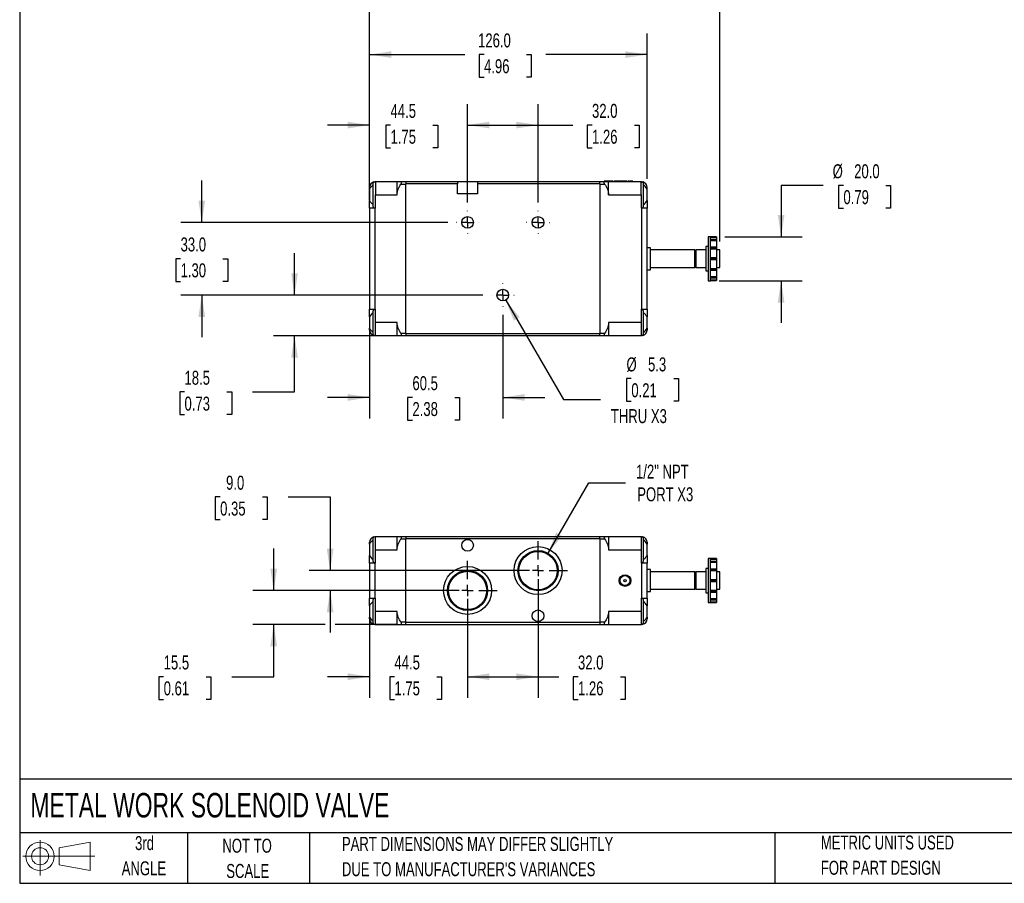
# Model space of a CAD drawing. Header units: millimetres. Extents: x 19 to 819, y 19 to 629.
# Tile 1 of 7: x 19 to 466, y 19 to 411. Entities that reach past the tile are written whole.
import ezdxf

# ---------------------------------------------------------------- set-up
doc = ezdxf.new("R2010")
doc.units = ezdxf.units.MM
doc.header["$LTSCALE"] = 3
doc.linetypes.add('CENTERX2', pattern=[20.32, 12.7, -2.54, 2.54, -2.54])
doc.layers.add('CENTER', color=40, linetype='CENTERX2')
doc.layers.add('SLD-DEFPOINTS', color=7, linetype='Continuous')
doc.layers.add('DIMENSIONS', color=140, linetype='Continuous', lineweight=25)
doc.layers.add('TEXT', color=140, linetype='Continuous', lineweight=25)
doc.styles.add('SLDTEXTSTYLE0', font='TXT', dxfattribs={"width": 0.7})
doc.dimstyles.new('SLDDIMSTYLE0', dxfattribs={"dimtxt": 6.474023, "dimasz": 9.906, "dimexe": 0, "dimexo": 0.0625, "dimgap": 1.618506, "dimtad": 0, "dimtih": 1, "dimtoh": 1, "dimrnd": 1e-09, "dimzin": 12, "dimdsep": 46, "dimtxsty": 'SLDTEXTSTYLE0', "dimsah": 1, "dimcen": 0.09, "dimadec": 0, "dimazin": 3, "dimtfac": 1, "dimtmove": 0, "dimatfit": 0, "dimfxl": 0, "dimfrac": 2, "dimtolj": 1, "dimtzin": 12, "dimarcsym": 0})
doc.dimstyles.new('SLDDIMSTYLE1', dxfattribs={"dimtxt": 6.474023, "dimasz": 9.906, "dimexe": 0, "dimexo": 0.0625, "dimgap": 1.618506, "dimtad": 0, "dimtih": 1, "dimtoh": 1, "dimrnd": 1e-09, "dimzin": 12, "dimdsep": 46, "dimtxsty": 'SLDTEXTSTYLE0', "dimsah": 1, "dimcen": 0, "dimadec": 0, "dimazin": 3, "dimtfac": 1, "dimtofl": 0, "dimtmove": 0, "dimatfit": 3, "dimfxl": 0, "dimfrac": 2, "dimtolj": 1, "dimtzin": 12, "dimarcsym": 0})
doc.dimstyles.new('SLDDIMSTYLE2', dxfattribs={"dimtxt": 6.474023, "dimasz": 9.906, "dimexe": 0, "dimexo": 0.0625, "dimgap": 1.618506, "dimtad": 0, "dimtih": 1, "dimtoh": 1, "dimrnd": 1e-09, "dimzin": 4, "dimdsep": 46, "dimtxsty": 'SLDTEXTSTYLE0', "dimsah": 1, "dimcen": 0.09, "dimadec": 0, "dimazin": 1, "dimtfac": 1, "dimtmove": 0, "dimatfit": 0, "dimfxl": 0, "dimfrac": 2, "dimtolj": 1, "dimtzin": 12, "dimarcsym": 0})
doc.dimstyles.new('SLDDIMSTYLE3', dxfattribs={"dimtxt": 6.474023, "dimasz": 9.906, "dimexe": 0, "dimexo": 0.0625, "dimgap": 1.618506, "dimtad": 0, "dimtih": 1, "dimtoh": 1, "dimrnd": 1e-09, "dimzin": 4, "dimdsep": 46, "dimtxsty": 'SLDTEXTSTYLE0', "dimsah": 1, "dimcen": 0.09, "dimadec": 0, "dimazin": 1, "dimtfac": 1, "dimtofl": 0, "dimtmove": 0, "dimatfit": 3, "dimfxl": 0, "dimfrac": 2, "dimtolj": 1, "dimtzin": 12, "dimarcsym": 0})
doc.dimstyles.new('SLDDIMSTYLE4', dxfattribs={"dimtxt": 6.474023, "dimasz": 9.906, "dimexe": 0, "dimexo": 0.0625, "dimgap": 1.618506, "dimtad": 0, "dimtih": 1, "dimtoh": 1, "dimrnd": 1e-09, "dimzin": 12, "dimdsep": 46, "dimtxsty": 'SLDTEXTSTYLE0', "dimsah": 1, "dimcen": 0, "dimadec": 0, "dimazin": 3, "dimtfac": 1, "dimtofl": 0, "dimtmove": 0, "dimatfit": 3, "dimfxl": 0, "dimfrac": 2, "dimtolj": 1, "dimtzin": 12, "dimarcsym": 0})

# ---------------------------------------------------------------- blocks, each defined once
blk = doc.blocks.new('Block11')
at = {"color": 7, "linetype": 'Continuous', "lineweight": 18}
for p, q in [((7.77, 15.93), (7.77, 0)), ((16.44, 12.5), (30.53, 15.1)), ((30.53, 15.1), (30.53, 2.19)), ((16.44, 4.79), (16.44, 12.5)), ((0, 8.65), (32.62, 8.65)), ((16.44, 4.79), (30.53, 2.19))]:
    blk.add_line(p, q, dxfattribs=at)
for radius in [6.45, 3.86]:
    blk.add_circle((7.77, 8.65), radius, dxfattribs=at)
blk = doc.blocks.new('Block12')
at = {"layer": 'SLD-DEFPOINTS'}
blk.add_blockref('Block11', (0, 0), dxfattribs=at)
blk = doc.blocks.new('_D')
at = {"layer": 'DIMENSIONS'}
for p, q in [((177.91, 275.8), (177.91, 230.08)), ((238.41, 277.06), (238.41, 230.08)), ((177.91, 239.6), (158.86, 239.6)), ((197.37, 239.6), (195.19, 239.6)), ((195.19, 239.6), (195.19, 229.31)), ((216.6, 239.6), (218.78, 239.6)), ((218.78, 239.6), (218.78, 229.31)), ((238.41, 239.6), (257.46, 239.6)), ((195.19, 229.31), (197.37, 229.31)), ((218.78, 229.31), (216.6, 229.31))]:
    blk.add_line(p, q, dxfattribs=at)
for points in [[(177.91, 239.6), (168, 241.13), (168, 238.08)], [(238.41, 239.6), (248.31, 238.08), (248.31, 241.13)]]:
    blk.add_solid(points, dxfattribs=at)
at = {"layer": 'DIMENSIONS', "char_height": 6.35, "attachment_point": 1, "style": 'SLDTEXTSTYLE0'}
for s, insert in [('60.5', (197.37, 249.24)), ('2.38', (197.37, 237.5))]:
    blk.add_mtext(s, dxfattribs=dict(at, insert=insert))
blk = doc.blocks.new('_D_1')
at = {"layer": 'DIMENSIONS'}
for p, q in [((239.74, 283.77), (266.04, 238.73)), ((296.76, 248.13), (294.59, 248.13)), ((294.59, 248.13), (294.59, 237.84)), ((316, 248.13), (318.18, 248.13)), ((318.18, 248.13), (318.18, 237.84)), ((266.04, 238.73), (282.71, 238.73)), ((294.59, 237.84), (296.76, 237.84)), ((318.18, 237.84), (316, 237.84))]:
    blk.add_line(p, q, dxfattribs=at)
blk.add_solid([(239.74, 283.77), (243.42, 274.44), (246.05, 275.98)], dxfattribs=at)
at = {"layer": 'DIMENSIONS', "char_height": 6.35, "attachment_point": 1, "style": 'SLDTEXTSTYLE0'}
for s, insert in [('%%c', (294.57, 257.77)), ('5.3', (304.34, 257.77)), ('0.21', (296.76, 246.03)), ('THRU X3', (287.47, 234.29))]:
    blk.add_mtext(s, dxfattribs=dict(at, insert=insert))
blk = doc.blocks.new('_D_2')
at = {"layer": 'DIMENSIONS'}
for p, q in [((143.84, 286.06), (143.84, 305.11)), ((229.41, 286.06), (134.32, 286.06)), ((190.6, 267.56), (134.32, 267.56)), ((143.84, 242.07), (143.84, 267.56)), ((93.88, 242.07), (91.71, 242.07)), ((91.71, 242.07), (91.71, 231.79)), ((113.12, 242.07), (115.3, 242.07)), ((115.3, 242.07), (115.3, 231.79)), ((124.79, 242.07), (143.84, 242.07)), ((91.71, 231.79), (93.88, 231.79)), ((115.3, 231.79), (113.12, 231.79))]:
    blk.add_line(p, q, dxfattribs=at)
for points in [[(143.84, 286.06), (145.37, 295.96), (142.32, 295.96)], [(143.84, 267.56), (142.32, 257.65), (145.37, 257.65)]]:
    blk.add_solid(points, dxfattribs=at)
at = {"layer": 'DIMENSIONS', "char_height": 6.35, "attachment_point": 1, "style": 'SLDTEXTSTYLE0'}
for s, insert in [('18.5', (93.88, 251.71)), ('0.73', (93.88, 239.97))]:
    blk.add_mtext(s, dxfattribs=dict(at, insert=insert))
blk = doc.blocks.new('_D_3')
at = {"layer": 'DIMENSIONS'}
for p, q in [((101.72, 319.06), (101.72, 338.11)), ((213.41, 319.06), (92.2, 319.06)), ((92.1, 302.57), (89.93, 302.57)), ((89.93, 302.57), (89.93, 292.29)), ((111.34, 302.57), (113.52, 302.57)), ((113.52, 302.57), (113.52, 292.29)), ((89.93, 292.29), (92.1, 292.29)), ((113.52, 292.29), (111.34, 292.29)), ((229.41, 286.06), (92.2, 286.06)), ((101.72, 286.06), (101.72, 267.01))]:
    blk.add_line(p, q, dxfattribs=at)
for points in [[(101.72, 319.06), (103.25, 328.96), (100.2, 328.96)], [(101.72, 286.06), (100.2, 276.15), (103.25, 276.15)]]:
    blk.add_solid(points, dxfattribs=at)
at = {"layer": 'DIMENSIONS', "char_height": 6.35, "attachment_point": 1, "style": 'SLDTEXTSTYLE0'}
for s, insert in [('33.0', (92.1, 312.21)), ('1.30', (92.1, 300.47))]:
    blk.add_mtext(s, dxfattribs=dict(at, insert=insert))
blk = doc.blocks.new('_D_4')
at = {"layer": 'DIMENSIONS'}
for p, q in [((177.91, 329.32), (177.91, 372.75)), ((222.41, 328.06), (222.41, 372.75)), ((177.91, 363.22), (158.86, 363.22)), ((187.43, 363.22), (185.25, 363.22)), ((185.25, 363.22), (185.25, 352.93)), ((206.66, 363.22), (208.84, 363.22)), ((208.84, 363.22), (208.84, 352.93)), ((222.41, 363.22), (241.46, 363.22)), ((185.25, 352.93), (187.43, 352.93)), ((208.84, 352.93), (206.66, 352.93))]:
    blk.add_line(p, q, dxfattribs=at)
for points in [[(177.91, 363.22), (168, 364.75), (168, 361.7)], [(222.41, 363.22), (232.31, 361.7), (232.31, 364.75)]]:
    blk.add_solid(points, dxfattribs=at)
at = {"layer": 'DIMENSIONS', "char_height": 6.35, "attachment_point": 1, "style": 'SLDTEXTSTYLE0'}
for s, insert in [('44.5', (187.43, 372.86)), ('1.75', (187.43, 361.12))]:
    blk.add_mtext(s, dxfattribs=dict(at, insert=insert))
blk = doc.blocks.new('_D_5')
at = {"layer": 'DIMENSIONS'}
for p, q in [((222.41, 328.06), (222.41, 372.75)), ((254.41, 328.06), (254.41, 372.75)), ((222.41, 363.22), (254.41, 363.22)), ((254.41, 363.22), (270.14, 363.22)), ((278.91, 363.22), (276.74, 363.22)), ((276.74, 363.22), (276.74, 352.93)), ((298.15, 363.22), (300.33, 363.22)), ((300.33, 363.22), (300.33, 352.93)), ((276.74, 352.93), (278.91, 352.93)), ((300.33, 352.93), (298.15, 352.93))]:
    blk.add_line(p, q, dxfattribs=at)
for points in [[(222.41, 363.22), (232.31, 361.7), (232.31, 364.75)], [(254.41, 363.22), (244.5, 364.75), (244.5, 361.7)]]:
    blk.add_solid(points, dxfattribs=at)
at = {"layer": 'DIMENSIONS', "char_height": 6.35, "attachment_point": 1, "style": 'SLDTEXTSTYLE0'}
for s, insert in [('32.0', (278.91, 372.86)), ('1.26', (278.91, 361.12))]:
    blk.add_mtext(s, dxfattribs=dict(at, insert=insert))
blk = doc.blocks.new('_D_6')
at = {"layer": 'DIMENSIONS'}
for p, q in [((177.91, 329.32), (177.91, 441.21)), ((336.91, 310.34), (336.91, 441.21)), ((177.91, 431.68), (230.95, 431.68)), ((239.73, 431.68), (237.55, 431.68)), ((237.55, 431.68), (237.55, 421.39)), ((258.96, 431.68), (261.14, 431.68)), ((261.14, 431.68), (261.14, 421.39)), ((336.91, 431.68), (267.74, 431.68)), ((237.55, 421.39), (239.73, 421.39)), ((261.14, 421.39), (258.96, 421.39))]:
    blk.add_line(p, q, dxfattribs=at)
for points in [[(177.91, 431.68), (187.81, 430.16), (187.81, 433.21)], [(336.91, 431.68), (327, 433.21), (327, 430.16)]]:
    blk.add_solid(points, dxfattribs=at)
at = {"layer": 'DIMENSIONS', "char_height": 6.35, "attachment_point": 1, "style": 'SLDTEXTSTYLE0'}
for s, insert in [('159.0', (237.03, 441.32)), ('6.26', (239.73, 429.58))]:
    blk.add_mtext(s, dxfattribs=dict(at, insert=insert))
blk = doc.blocks.new('_D_7')
at = {"layer": 'DIMENSIONS'}
for p, q in [((383.83, 335.8), (364.78, 335.8)), ((364.78, 335.8), (364.78, 312.56)), ((393.06, 335.8), (390.89, 335.8)), ((390.89, 335.8), (390.89, 325.51)), ((412.3, 335.8), (414.47, 335.8)), ((414.47, 335.8), (414.47, 325.51)), ((390.89, 325.51), (393.06, 325.51)), ((414.47, 325.51), (412.3, 325.51)), ((339.19, 312.56), (374.3, 312.56)), ((336.58, 292.56), (374.3, 292.56)), ((364.78, 292.56), (364.78, 273.51))]:
    blk.add_line(p, q, dxfattribs=at)
for points in [[(364.78, 312.56), (366.3, 322.46), (363.25, 322.46)], [(364.78, 292.56), (363.25, 282.65), (366.3, 282.65)]]:
    blk.add_solid(points, dxfattribs=at)
at = {"layer": 'DIMENSIONS', "char_height": 6.35, "attachment_point": 1, "style": 'SLDTEXTSTYLE0'}
for s, insert in [('%%c', (388.17, 345.43)), ('20.0', (397.95, 345.43)), ('0.79', (393.06, 333.69))]:
    blk.add_mtext(s, dxfattribs=dict(at, insert=insert))
blk = doc.blocks.new('_D_8')
at = {"layer": 'DIMENSIONS'}
for p, q in [((177.91, 329.32), (177.91, 404.75)), ((303.91, 338.77), (303.91, 404.75)), ((177.91, 395.22), (221.1, 395.22)), ((229.88, 395.22), (227.7, 395.22)), ((227.7, 395.22), (227.7, 384.93)), ((249.11, 395.22), (251.29, 395.22)), ((251.29, 395.22), (251.29, 384.93)), ((303.91, 395.22), (257.89, 395.22)), ((227.7, 384.93), (229.88, 384.93)), ((251.29, 384.93), (249.11, 384.93))]:
    blk.add_line(p, q, dxfattribs=at)
for points in [[(177.91, 395.22), (187.81, 393.7), (187.81, 396.75)], [(303.91, 395.22), (294, 396.75), (294, 393.7)]]:
    blk.add_solid(points, dxfattribs=at)
at = {"layer": 'DIMENSIONS', "char_height": 6.35, "attachment_point": 1, "style": 'SLDTEXTSTYLE0'}
for s, insert in [('126.0', (227.18, 404.86)), ('4.96', (229.88, 393.12))]:
    blk.add_mtext(s, dxfattribs=dict(at, insert=insert))
blk = doc.blocks.new('SW_CENTERMARKSYMBOL_0')
at = {"layer": 'CENTER', "color": 0}
for p, q in [((0, 5.08), (0, 5.19)), ((-5.08, 0), (-5.19, 0)), ((0, 0), (-2.54, 0)), ((0, 0), (0, 2.54)), ((0, 0), (2.54, 0)), ((0, 0), (0, -2.54)), ((5.08, 0), (5.19, 0)), ((0, -5.08), (0, -5.19))]:
    blk.add_line(p, q, dxfattribs=at)
blk = doc.blocks.new('SW_CENTERMARKSYMBOL_1')
at = {"layer": 'CENTER', "color": 0}
for p, q in [((0, 5.08), (0, 5.19)), ((-5.08, 0), (-5.19, 0)), ((0, 0), (-2.54, 0)), ((0, 0), (0, 2.54)), ((0, 0), (2.54, 0)), ((0, 0), (0, -2.54)), ((5.08, 0), (5.19, 0)), ((0, -5.08), (0, -5.19))]:
    blk.add_line(p, q, dxfattribs=at)
blk = doc.blocks.new('SW_CENTERMARKSYMBOL_2')
at = {"layer": 'CENTER', "color": 0}
for p, q in [((0, 5.08), (0, 5.19)), ((-5.08, 0), (-5.19, 0)), ((0, 0), (-2.54, 0)), ((0, 0), (0, 2.54)), ((0, 0), (2.54, 0)), ((0, 0), (0, -2.54)), ((5.08, 0), (5.19, 0)), ((0, -5.08), (0, -5.19))]:
    blk.add_line(p, q, dxfattribs=at)
blk = doc.blocks.new('_D_12')
at = {"layer": 'DIMENSIONS'}
for p, q in [((254.41, 157.16), (254.41, 103.3)), ((222.41, 148.16), (222.41, 103.3)), ((222.41, 112.83), (254.41, 112.83)), ((254.41, 112.83), (263.78, 112.83)), ((272.55, 112.83), (270.37, 112.83)), ((270.37, 112.83), (270.37, 102.54)), ((291.79, 112.83), (293.96, 112.83)), ((293.96, 112.83), (293.96, 102.54)), ((270.37, 102.54), (272.55, 102.54)), ((293.96, 102.54), (291.79, 102.54))]:
    blk.add_line(p, q, dxfattribs=at)
for points in [[(222.41, 112.83), (232.31, 111.3), (232.31, 114.35)], [(254.41, 112.83), (244.5, 114.35), (244.5, 111.3)]]:
    blk.add_solid(points, dxfattribs=at)
at = {"layer": 'DIMENSIONS', "char_height": 6.35, "attachment_point": 1, "style": 'SLDTEXTSTYLE0'}
for s, insert in [('32.0', (272.55, 122.46)), ('1.26', (272.55, 110.72))]:
    blk.add_mtext(s, dxfattribs=dict(at, insert=insert))
blk = doc.blocks.new('_D_13')
at = {"layer": 'DIMENSIONS'}
for p, q in [((110.05, 194.43), (107.88, 194.43)), ((107.88, 194.43), (107.88, 184.14)), ((129.29, 194.43), (131.47, 194.43)), ((131.47, 194.43), (131.47, 184.14)), ((140.96, 194.43), (160.01, 194.43)), ((160.01, 194.43), (160.01, 160.97)), ((107.88, 184.14), (110.05, 184.14)), ((131.47, 184.14), (129.29, 184.14)), ((250.6, 160.97), (150.49, 160.97)), ((218.6, 151.97), (150.49, 151.97)), ((160.01, 151.97), (160.01, 132.92))]:
    blk.add_line(p, q, dxfattribs=at)
for points in [[(160.01, 160.97), (161.54, 170.88), (158.49, 170.88)], [(160.01, 151.97), (158.49, 142.07), (161.54, 142.07)]]:
    blk.add_solid(points, dxfattribs=at)
at = {"layer": 'DIMENSIONS', "char_height": 6.35, "attachment_point": 1, "style": 'SLDTEXTSTYLE0'}
for s, insert in [('9.0', (112.75, 204.06)), ('0.35', (110.05, 192.32))]:
    blk.add_mtext(s, dxfattribs=dict(at, insert=insert))
blk = doc.blocks.new('_D_14')
at = {"layer": 'DIMENSIONS'}
for p, q in [((134.38, 151.97), (134.38, 171.02)), ((218.6, 151.97), (124.86, 151.97)), ((157.73, 136.47), (124.86, 136.47)), ((134.38, 112.83), (134.38, 136.47)), ((190.6, 136.47), (162.3, 136.47)), ((84.42, 112.83), (82.25, 112.83)), ((82.25, 112.83), (82.25, 102.54)), ((103.66, 112.83), (105.84, 112.83)), ((105.84, 112.83), (105.84, 102.54)), ((115.33, 112.83), (134.38, 112.83)), ((82.25, 102.54), (84.42, 102.54)), ((105.84, 102.54), (103.66, 102.54))]:
    blk.add_line(p, q, dxfattribs=at)
for points in [[(134.38, 151.97), (135.91, 161.88), (132.86, 161.88)], [(134.38, 136.47), (132.86, 126.57), (135.91, 126.57)]]:
    blk.add_solid(points, dxfattribs=at)
at = {"layer": 'DIMENSIONS', "char_height": 6.35, "attachment_point": 1, "style": 'SLDTEXTSTYLE0'}
for s, insert in [('15.5', (84.42, 122.46)), ('0.61', (84.42, 110.72))]:
    blk.add_mtext(s, dxfattribs=dict(at, insert=insert))
blk = doc.blocks.new('_D_15')
at = {"layer": 'DIMENSIONS'}
for p, q in [((258.96, 168.86), (277.46, 200.91)), ((277.46, 200.91), (294.13, 200.91))]:
    blk.add_line(p, q, dxfattribs=at)
blk.add_solid([(258.96, 168.86), (265.23, 176.68), (262.59, 178.2)], dxfattribs=at)
at = {"layer": 'DIMENSIONS', "char_height": 6.35, "attachment_point": 1, "style": 'SLDTEXTSTYLE0'}
for s, insert in [('1/2" NPT', (298.89, 209.09)), ('PORT X3', (299.44, 198.8))]:
    blk.add_mtext(s, dxfattribs=dict(at, insert=insert))
blk = doc.blocks.new('_D_16')
at = {"layer": 'DIMENSIONS'}
for p, q in [((222.41, 148.16), (222.41, 103.3)), ((177.91, 144.71), (177.91, 103.3)), ((177.91, 112.83), (158.86, 112.83)), ((189.21, 112.83), (187.04, 112.83)), ((187.04, 112.83), (187.04, 102.54)), ((208.45, 112.83), (210.62, 112.83)), ((210.62, 112.83), (210.62, 102.54)), ((222.41, 112.83), (241.46, 112.83)), ((187.04, 102.54), (189.21, 102.54)), ((210.62, 102.54), (208.45, 102.54))]:
    blk.add_line(p, q, dxfattribs=at)
for points in [[(177.91, 112.83), (168, 114.35), (168, 111.3)], [(222.41, 112.83), (232.31, 111.3), (232.31, 114.35)]]:
    blk.add_solid(points, dxfattribs=at)
at = {"layer": 'DIMENSIONS', "char_height": 6.35, "attachment_point": 1, "style": 'SLDTEXTSTYLE0'}
for s, insert in [('44.5', (189.21, 122.46)), ('1.75', (189.21, 110.72))]:
    blk.add_mtext(s, dxfattribs=dict(at, insert=insert))
blk = doc.blocks.new('SW_CENTERMARKSYMBOL_6')
at = {"layer": 'CENTER', "color": 0}
for p, q in [((0, 5.08), (0, 13.44)), ((-5.08, 0), (-13.44, 0)), ((0, 0), (-2.54, 0)), ((0, 0), (0, 2.54)), ((0, 0), (0, -2.54)), ((0, 0), (2.54, 0)), ((5.08, 0), (13.44, 0)), ((0, -5.08), (0, -13.44))]:
    blk.add_line(p, q, dxfattribs=at)
blk = doc.blocks.new('SW_CENTERMARKSYMBOL_7')
at = {"layer": 'CENTER', "color": 0}
for p, q in [((0, 5.08), (0, 13.44)), ((-5.08, 0), (-13.44, 0)), ((0, 0), (-2.54, 0)), ((0, 0), (0, 2.54)), ((0, 0), (0, -2.54)), ((0, 0), (2.54, 0)), ((5.08, 0), (13.44, 0)), ((0, -5.08), (0, -13.44))]:
    blk.add_line(p, q, dxfattribs=at)

msp = doc.modelspace()

# ---------------------------------------------------------------- linework, layer by layer
for p, q in [((180.198, 337.447), (180.406, 337.455)), ((180.606, 337.455), (180.406, 337.455)), ((180.606, 337.455), (180.606, 331.555)), ((190.406, 337.455), (180.606, 337.455)), ((190.406, 331.555), (190.406, 337.455)), ((194.406, 337.455), (192.175, 337.455)), ((192.175, 336.455), (194.406, 336.455)), ((194.406, 337.555), (217.906, 337.555)), ((194.406, 337.555), (194.406, 336.555)), ((217.906, 336.555), (194.406, 336.555)), ((194.406, 268.555), (194.406, 336.555)), ((217.906, 337.555), (217.906, 336.555)), ((217.906, 337.555), (226.906, 337.555)), ((217.906, 332.055), (217.906, 336.555)), ((226.906, 337.555), (282.406, 337.555)), ((226.906, 337.555), (226.906, 336.555)), ((282.406, 336.555), (226.906, 336.555)), ((226.906, 336.555), (226.906, 332.055)), ((282.406, 336.555), (282.406, 337.555)), ((284.636, 337.455), (282.406, 337.455)), ((282.406, 336.555), (282.406, 268.555)), ((282.406, 336.455), (284.636, 336.455)), ((284.414, 337.755), (284.414, 337.455)), ((284.735, 337.755), (284.414, 337.755)), ((284.735, 337.755), (284.735, 337.455)), ((285.423, 337.755), (284.735, 337.755)), ((285.423, 337.755), (285.423, 337.455)), ((286.469, 337.755), (285.423, 337.755)), ((286.406, 331.555), (286.406, 337.455)), ((301.206, 337.455), (286.406, 337.455)), ((286.469, 337.755), (286.469, 337.455)), ((287.487, 337.755), (286.469, 337.755)), ((287.487, 337.755), (287.487, 337.455)), ((288.172, 337.755), (287.487, 337.755)), ((288.172, 337.755), (288.172, 337.455)), ((288.497, 337.755), (288.172, 337.755)), ((288.497, 337.755), (288.497, 337.455)), ((288.896, 337.755), (288.896, 337.455)), ((288.941, 337.755), (288.896, 337.755)), ((288.941, 337.755), (288.941, 337.455)), ((289.765, 337.755), (288.941, 337.755)), ((289.765, 337.755), (289.765, 337.455)), ((290.344, 337.755), (289.765, 337.755)), ((290.344, 337.755), (290.344, 337.455)), ((293.634, 337.755), (290.344, 337.755)), ((293.634, 337.755), (293.634, 337.455)), ((294.686, 337.755), (293.634, 337.755)), ((294.686, 337.755), (294.686, 337.455)), ((295.15, 337.755), (295.15, 337.455)), ((295.349, 337.755), (295.15, 337.755)), ((295.15, 337.755), (295.15, 337.455)), ((295.15, 337.755), (295.15, 337.755)), ((295.349, 337.755), (295.349, 337.455)), ((296.306, 337.755), (295.349, 337.755)), ((296.306, 337.755), (296.306, 337.455)), ((297.263, 337.755), (296.306, 337.755)), ((297.263, 337.755), (297.263, 337.455)), ((297.461, 337.755), (297.263, 337.755)), ((297.461, 337.455), (297.461, 337.755)), ((297.461, 337.755), (297.461, 337.455)), ((297.461, 337.755), (297.461, 337.755)), ((301.206, 331.555), (301.206, 337.455)), ((301.406, 337.455), (301.206, 337.455)), ((301.406, 337.455), (301.613, 337.447)), ((177.906, 334.142), (177.906, 334.955)), ((177.906, 334.142), (177.906, 328.968)), ((180.606, 325.505), (180.606, 331.555)), ((180.606, 331.555), (190.406, 331.555)), ((226.906, 332.055), (217.906, 332.055)), ((286.406, 331.555), (301.206, 331.555)), ((301.206, 331.555), (301.206, 325.505)), ((303.906, 334.142), (303.906, 334.955)), ((303.906, 331.555), (303.906, 334.142)), ((303.906, 328.968), (303.906, 331.555)), ((177.906, 325.505), (177.906, 328.968)), ((303.906, 328.968), (303.906, 325.505)), ((177.906, 325.505), (177.906, 279.605)), ((180.406, 325.505), (177.906, 325.505)), ((180.406, 279.605), (180.406, 325.505)), ((180.406, 325.505), (180.606, 325.505)), ((301.206, 325.505), (301.406, 325.505)), ((301.406, 325.505), (301.406, 279.605)), ((303.906, 325.505), (301.406, 325.505)), ((303.906, 279.605), (303.906, 325.505)), ((332.766, 312.555), (331.656, 312.555)), ((331.656, 312.555), (331.656, 302.555)), ((332.766, 302.555), (332.766, 312.555)), ((335.506, 312.505), (332.766, 312.505)), ((335.506, 312.505), (332.766, 312.505)), ((332.766, 312.334), (335.506, 312.334)), ((335.506, 311.246), (332.766, 311.246)), ((332.766, 311.218), (335.506, 311.218)), ((335.506, 311.126), (332.766, 311.126)), ((332.766, 310.832), (335.506, 310.832)), ((335.506, 312.505), (335.506, 312.334)), ((335.506, 312.505), (335.506, 312.505)), ((335.506, 312.334), (335.506, 311.246)), ((335.506, 311.246), (335.506, 311.218)), ((335.506, 311.126), (335.506, 311.218)), ((335.506, 311.126), (335.506, 310.832)), ((335.506, 310.832), (335.506, 307.777)), ((305.406, 307.555), (303.906, 307.555)), ((305.406, 302.555), (305.406, 307.555)), ((325.656, 306.525), (305.406, 306.525)), ((325.656, 302.555), (325.656, 306.525)), ((326.056, 306.355), (325.656, 306.355)), ((330.656, 306.525), (326.056, 306.525)), ((326.056, 306.525), (326.056, 302.555)), ((331.656, 308.055), (330.656, 308.055)), ((330.656, 308.055), (330.656, 302.555)), ((335.506, 307.777), (332.766, 307.777)), ((332.766, 307.609), (335.506, 307.609)), ((335.506, 307.451), (332.766, 307.451)), ((332.766, 307.112), (335.506, 307.112)), ((335.506, 307.777), (335.506, 307.609)), ((335.506, 307.451), (335.506, 307.609)), ((335.506, 307.451), (335.506, 307.112)), ((335.506, 307.112), (335.506, 302.939)), ((336.906, 306.525), (335.506, 306.525)), ((336.906, 302.555), (336.906, 306.525)), ((305.406, 297.555), (305.406, 302.555)), ((325.656, 298.585), (325.656, 302.555)), ((326.056, 302.555), (326.056, 298.585)), ((330.656, 302.555), (330.656, 297.055)), ((331.656, 302.555), (331.656, 292.555)), ((335.506, 302.939), (332.766, 302.939)), ((332.766, 302.647), (335.506, 302.647)), ((332.766, 292.555), (332.766, 302.555)), ((335.506, 302.464), (332.766, 302.464)), ((332.766, 302.171), (335.506, 302.171)), ((335.506, 302.939), (335.506, 302.647)), ((335.506, 302.464), (335.506, 302.647)), ((335.506, 302.464), (335.506, 302.171)), ((335.506, 302.171), (335.506, 297.999)), ((336.906, 298.585), (336.906, 302.555)), ((303.906, 297.555), (305.406, 297.555)), ((305.406, 298.585), (325.656, 298.585)), ((325.656, 298.755), (326.056, 298.755)), ((326.056, 298.585), (330.656, 298.585)), ((330.656, 297.055), (331.656, 297.055)), ((335.506, 297.999), (332.766, 297.999)), ((332.766, 297.66), (335.506, 297.66)), ((335.506, 297.501), (332.766, 297.501)), ((332.766, 297.334), (335.506, 297.334)), ((335.506, 298.585), (336.906, 298.585)), ((335.506, 297.999), (335.506, 297.66)), ((335.506, 297.501), (335.506, 297.66)), ((335.506, 297.501), (335.506, 297.334)), ((335.506, 297.334), (335.506, 294.279)), ((331.656, 292.555), (332.766, 292.555)), ((335.506, 294.279), (332.766, 294.279)), ((332.766, 293.985), (335.506, 293.985)), ((335.506, 293.893), (332.766, 293.893)), ((332.766, 293.864), (335.506, 293.864)), ((335.506, 292.777), (332.766, 292.777)), ((332.766, 292.606), (335.506, 292.606)), ((332.766, 292.605), (335.506, 292.605)), ((335.506, 294.279), (335.506, 293.985)), ((335.506, 293.893), (335.506, 293.985)), ((335.506, 293.893), (335.506, 293.864)), ((335.506, 293.864), (335.506, 292.777)), ((335.506, 292.777), (335.506, 292.606)), ((335.506, 292.605), (335.506, 292.606)), ((177.906, 279.605), (180.406, 279.605)), ((177.906, 276.142), (177.906, 279.605)), ((180.606, 279.605), (180.406, 279.605)), ((180.606, 273.555), (180.606, 279.605)), ((301.206, 279.605), (301.206, 273.555)), ((301.406, 279.605), (301.206, 279.605)), ((301.406, 279.605), (303.906, 279.605)), ((303.906, 279.605), (303.906, 276.142)), ((177.906, 276.142), (177.906, 270.968)), ((190.406, 273.555), (180.606, 273.555)), ((180.606, 267.655), (180.606, 273.555)), ((190.406, 267.655), (190.406, 273.555)), ((286.406, 273.555), (286.406, 267.655)), ((301.206, 273.555), (286.406, 273.555)), ((301.206, 273.555), (301.206, 267.655)), ((303.906, 273.555), (303.906, 276.142)), ((303.906, 270.968), (303.906, 273.555)), ((177.906, 270.155), (177.906, 270.968)), ((194.406, 268.655), (192.175, 268.655)), ((194.406, 268.555), (282.406, 268.555)), ((194.406, 268.555), (194.406, 267.555)), ((284.636, 268.655), (282.406, 268.655)), ((282.406, 267.555), (282.406, 268.555)), ((303.906, 270.968), (303.906, 270.155)), ((180.406, 267.655), (180.198, 267.664)), ((180.406, 267.655), (180.606, 267.655)), ((180.606, 267.655), (190.406, 267.655)), ((192.175, 267.655), (194.406, 267.655)), ((282.406, 267.555), (194.406, 267.555)), ((282.406, 267.655), (284.636, 267.655)), ((286.406, 267.655), (301.206, 267.655)), ((301.206, 267.655), (301.406, 267.655)), ((301.613, 267.664), (301.406, 267.655)), ((180.198, 176.366), (180.406, 176.375)), ((180.606, 176.375), (180.406, 176.375)), ((180.606, 170.475), (180.606, 176.375)), ((190.406, 176.375), (180.606, 176.375)), ((190.406, 170.475), (190.406, 176.375)), ((194.406, 176.375), (192.175, 176.375)), ((192.175, 175.375), (194.406, 175.375)), ((194.406, 176.475), (282.406, 176.475)), ((194.406, 176.475), (194.406, 175.475)), ((194.406, 137.475), (194.406, 175.475)), ((282.406, 175.475), (194.406, 175.475)), ((282.406, 175.475), (282.406, 176.475)), ((284.636, 176.375), (282.406, 176.375)), ((282.406, 175.475), (282.406, 137.475)), ((282.406, 175.375), (284.636, 175.375)), ((286.406, 176.375), (286.406, 170.475)), ((301.206, 176.375), (286.406, 176.375)), ((301.206, 176.375), (301.206, 170.475)), ((301.406, 176.375), (301.206, 176.375)), ((301.406, 176.375), (301.613, 176.366)), ((177.906, 173.062), (177.906, 173.875)), ((177.906, 173.062), (177.906, 167.888)), ((180.606, 164.425), (180.606, 170.475)), ((180.606, 170.475), (190.406, 170.475)), ((286.406, 170.475), (301.206, 170.475)), ((301.206, 170.475), (301.206, 164.425)), ((303.906, 173.875), (303.906, 173.062)), ((303.906, 167.888), (303.906, 173.062)), ((177.906, 164.425), (177.906, 167.888)), ((303.906, 167.888), (303.906, 164.425)), ((332.766, 166.475), (331.656, 166.475)), ((331.656, 166.475), (331.656, 146.475)), ((332.766, 146.475), (332.766, 166.475)), ((335.506, 166.425), (332.766, 166.425)), ((335.506, 166.424), (332.766, 166.424)), ((332.766, 166.253), (335.506, 166.253)), ((335.506, 166.424), (335.506, 166.425)), ((335.506, 166.424), (335.506, 166.253)), ((335.506, 166.253), (335.506, 165.166)), ((177.906, 164.425), (177.906, 148.525)), ((180.406, 164.425), (177.906, 164.425)), ((180.406, 148.525), (180.406, 164.425)), ((180.406, 164.425), (180.606, 164.425)), ((301.206, 164.425), (301.406, 164.425)), ((301.406, 164.425), (301.406, 148.525)), ((303.906, 164.425), (301.406, 164.425)), ((303.906, 148.525), (303.906, 164.425)), ((305.406, 161.475), (303.906, 161.475)), ((305.406, 151.475), (305.406, 161.475)), ((331.656, 161.975), (330.656, 161.975)), ((330.656, 161.975), (330.656, 150.975)), ((335.506, 165.166), (332.766, 165.166)), ((332.766, 165.137), (335.506, 165.137)), ((335.506, 165.046), (332.766, 165.046)), ((332.766, 164.751), (335.506, 164.751)), ((335.506, 161.697), (332.766, 161.697)), ((332.766, 161.529), (335.506, 161.529)), ((335.506, 161.37), (332.766, 161.37)), ((332.766, 161.032), (335.506, 161.032)), ((335.506, 165.166), (335.506, 165.137)), ((335.506, 165.046), (335.506, 165.137)), ((335.506, 165.046), (335.506, 164.751)), ((335.506, 164.751), (335.506, 161.697)), ((335.506, 161.697), (335.506, 161.529)), ((335.506, 161.37), (335.506, 161.529)), ((335.506, 161.37), (335.506, 161.032)), ((335.506, 161.032), (335.506, 156.859)), ((325.656, 160.445), (305.406, 160.445)), ((325.656, 152.505), (325.656, 160.445)), ((326.056, 160.275), (325.656, 160.275)), ((330.656, 160.445), (326.056, 160.445)), ((326.056, 160.445), (326.056, 152.505)), ((335.506, 156.859), (332.766, 156.859)), ((332.766, 156.567), (335.506, 156.567)), ((336.906, 160.445), (335.506, 160.445)), ((335.506, 156.859), (335.506, 156.567)), ((335.506, 156.383), (335.506, 156.567)), ((336.906, 152.505), (336.906, 160.445)), ((305.406, 152.505), (325.656, 152.505)), ((325.656, 152.675), (326.056, 152.675)), ((326.056, 152.505), (330.656, 152.505)), ((335.506, 156.383), (332.766, 156.383)), ((332.766, 156.091), (335.506, 156.091)), ((335.506, 156.383), (335.506, 156.091)), ((335.506, 156.091), (335.506, 151.918)), ((335.506, 152.505), (336.906, 152.505)), ((177.906, 148.525), (180.406, 148.525)), ((177.906, 145.062), (177.906, 148.525)), ((180.606, 148.525), (180.406, 148.525)), ((180.606, 142.475), (180.606, 148.525)), ((301.406, 148.525), (301.206, 148.525)), ((301.206, 148.525), (301.206, 142.475)), ((301.406, 148.525), (303.906, 148.525)), ((303.906, 151.475), (305.406, 151.475)), ((303.906, 148.525), (303.906, 145.062)), ((330.656, 150.975), (331.656, 150.975)), ((335.506, 151.918), (332.766, 151.918)), ((332.766, 151.58), (335.506, 151.58)), ((335.506, 151.421), (332.766, 151.421)), ((332.766, 151.253), (335.506, 151.253)), ((335.506, 148.199), (332.766, 148.199)), ((332.766, 147.904), (335.506, 147.904)), ((335.506, 147.812), (332.766, 147.812)), ((332.766, 147.784), (335.506, 147.784)), ((335.506, 151.918), (335.506, 151.58)), ((335.506, 151.421), (335.506, 151.58)), ((335.506, 151.421), (335.506, 151.253)), ((335.506, 151.253), (335.506, 148.199)), ((335.506, 148.199), (335.506, 147.904)), ((335.506, 147.812), (335.506, 147.904)), ((335.506, 147.784), (335.506, 147.812)), ((335.506, 147.784), (335.506, 146.697)), ((177.906, 145.062), (177.906, 139.888)), ((303.906, 139.888), (303.906, 145.062)), ((331.656, 146.475), (332.766, 146.475)), ((335.506, 146.697), (332.766, 146.697)), ((332.766, 146.525), (335.506, 146.525)), ((332.766, 146.525), (335.506, 146.525)), ((335.506, 146.697), (335.506, 146.525)), ((335.506, 146.525), (335.506, 146.525)), ((177.906, 139.075), (177.906, 139.888)), ((190.406, 142.475), (180.606, 142.475)), ((180.606, 136.575), (180.606, 142.475)), ((190.406, 136.575), (190.406, 142.475)), ((301.206, 142.475), (286.406, 142.475)), ((286.406, 142.475), (286.406, 136.575)), ((301.206, 142.475), (301.206, 136.575)), ((303.906, 139.888), (303.906, 139.075)), ((180.406, 136.575), (180.198, 136.584)), ((180.406, 136.575), (180.606, 136.575)), ((180.606, 136.575), (190.406, 136.575)), ((194.406, 137.575), (192.175, 137.575)), ((192.175, 136.575), (194.406, 136.575)), ((282.406, 137.475), (194.406, 137.475)), ((194.406, 136.475), (194.406, 137.475)), ((194.406, 136.475), (282.406, 136.475)), ((284.636, 137.575), (282.406, 137.575)), ((282.406, 137.475), (282.406, 136.475)), ((282.406, 136.575), (284.636, 136.575)), ((286.406, 136.575), (301.206, 136.575)), ((301.206, 136.575), (301.406, 136.575)), ((301.613, 136.584), (301.406, 136.575))]:
    msp.add_line(p, q)
for centre, radius in [((222.406, 319.055), 2.65), ((254.406, 319.055), 2.65), ((238.406, 286.055), 2.65), ((222.406, 172.475), 2.65), ((254.406, 160.975), 10.9), ((254.406, 160.975), 9.103), ((254.406, 160.975), 8.693), ((222.406, 151.975), 10.9), ((222.406, 151.975), 9.103), ((222.406, 151.975), 8.693), ((293.906, 156.475), 2.35), ((293.906, 156.475), 2.25), ((293.906, 156.475), 0.55), ((254.406, 140.475), 2.65)]:
    msp.add_circle(centre, radius)
for centre, radius, start, end in [((180.406, 334.955), 2.5, 102.30011, 180), ((182.556, 331.705), 5.25, 124.18763, 152.33955), ((180.106, 336.955), 0.5, 0, 180), ((301.706, 336.955), 0.5, 0, 180), ((301.406, 334.955), 2.5, 0, 77.69989), ((299.256, 331.705), 5.25, 27.66045, 55.81237), ((182.556, 331.405), 5.25, 207.66045, 235.81237), ((299.256, 331.405), 5.25, 304.18763, 332.33955), ((180.106, 326.155), 0.5, 180, 0), ((301.706, 326.155), 0.5, 180, 0), ((182.556, 273.705), 5.25, 124.18763, 152.33955), ((180.106, 278.955), 0.5, 0, 180), ((301.706, 278.955), 0.5, 0, 180), ((299.256, 273.705), 5.25, 27.66045, 55.81237), ((182.556, 273.405), 5.25, 207.66045, 235.81237), ((180.406, 270.155), 2.5, 180, 257.69989), ((301.406, 270.155), 2.5, 282.30011, 0), ((299.256, 273.405), 5.25, 304.18763, 332.33955), ((180.106, 268.155), 0.5, 180, 0), ((301.706, 268.155), 0.5, 180, 0), ((180.406, 173.875), 2.5, 102.30011, 180), ((182.556, 170.625), 5.25, 124.18763, 152.33955), ((180.106, 175.875), 0.5, 0, 180), ((301.706, 175.875), 0.5, 0, 180), ((301.406, 173.875), 2.5, 0, 77.69989), ((299.256, 170.625), 5.25, 27.66045, 55.81237), ((182.556, 170.325), 5.25, 207.66045, 235.81237), ((299.256, 170.325), 5.25, 304.18763, 332.33955), ((180.106, 165.075), 0.5, 180, 0), ((301.706, 165.075), 0.5, 180, 0), ((180.106, 147.875), 0.5, 0, 180), ((301.706, 147.875), 0.5, 0, 180), ((182.556, 142.625), 5.25, 124.18763, 152.33955), ((299.256, 142.625), 5.25, 27.66045, 55.81237), ((182.556, 142.325), 5.25, 207.66045, 235.81237), ((180.406, 139.075), 2.5, 180, 257.69989), ((301.406, 139.075), 2.5, 282.30011, 0), ((299.256, 142.325), 5.25, 304.18763, 332.33955), ((180.106, 137.075), 0.5, 180, 0), ((301.706, 137.075), 0.5, 180, 0)]:
    msp.add_arc(centre, radius, start, end)
for points, knots in [([(179.606, 331.555), (179.606, 332.987), (179.606, 334.361), (179.606, 336.386), (179.606, 336.955), (179.606, 336.955)], [0, 0, 0, 0, 0.5, 0.5, 1, 1, 1, 1]), ([(192.175, 337.455), (191.7, 337.455), (191.27, 337.455), (190.78, 337.455), (190.643, 337.455), (190.456, 337.455), (190.406, 337.455), (190.406, 337.455)], [0, 0, 0, 0, 0.5, 0.5, 0.75, 0.75, 1, 1, 1, 1]), ([(190.406, 331.555), (190.406, 332), (190.456, 332.436), (190.642, 333.293), (190.778, 333.718), (191.269, 334.945), (191.7, 335.711), (192.175, 336.455)], [0, 0, 0, 0, 0.25, 0.25, 0.5, 0.5, 1, 1, 1, 1]), ([(192.175, 336.455), (192.251, 336.574), (192.316, 336.698), (192.408, 336.943), (192.435, 337.063), (192.436, 337.26), (192.409, 337.337), (192.316, 337.434), (192.251, 337.455), (192.175, 337.455)], [0, 0, 0, 0, 0.25, 0.25, 0.5, 0.5, 0.75, 0.75, 1, 1, 1, 1]), ([(284.636, 336.455), (284.561, 336.574), (284.496, 336.698), (284.403, 336.943), (284.376, 337.063), (284.376, 337.26), (284.403, 337.337), (284.495, 337.434), (284.56, 337.455), (284.636, 337.455)], [0, 0, 0, 0, 0.25, 0.25, 0.5, 0.5, 0.75, 0.75, 1, 1, 1, 1]), ([(286.406, 337.455), (286.406, 337.455), (286.355, 337.455), (286.169, 337.455), (286.033, 337.455), (285.543, 337.455), (285.112, 337.455), (284.636, 337.455)], [0, 0, 0, 0, 0.25, 0.25, 0.5, 0.5, 1, 1, 1, 1]), ([(284.636, 336.455), (285.111, 335.712), (285.542, 334.947), (286.031, 333.723), (286.168, 333.298), (286.355, 332.437), (286.406, 332), (286.406, 331.555)], [0, 0, 0, 0, 0.5, 0.5, 0.75, 0.75, 1, 1, 1, 1]), ([(302.206, 336.955), (302.206, 336.955), (302.206, 336.386), (302.206, 334.361), (302.206, 332.987), (302.206, 331.555)], [0, 0, 0, 0, 0.5, 0.5, 1, 1, 1, 1]), ([(179.606, 326.155), (179.606, 326.155), (179.606, 326.724), (179.606, 328.75), (179.606, 330.123), (179.606, 331.555)], [0, 0, 0, 0, 0.5, 0.5, 1, 1, 1, 1]), ([(302.206, 331.555), (302.206, 330.123), (302.206, 328.75), (302.206, 326.724), (302.206, 326.155), (302.206, 326.155)], [0, 0, 0, 0, 0.5, 0.5, 1, 1, 1, 1]), ([(179.606, 273.555), (179.606, 274.987), (179.606, 276.361), (179.606, 278.386), (179.606, 278.955), (179.606, 278.955)], [0, 0, 0, 0, 0.5, 0.5, 1, 1, 1, 1]), ([(302.206, 278.955), (302.206, 278.955), (302.206, 278.386), (302.206, 276.361), (302.206, 274.987), (302.206, 273.555)], [0, 0, 0, 0, 0.5, 0.5, 1, 1, 1, 1]), ([(179.606, 268.155), (179.606, 268.155), (179.606, 268.724), (179.606, 270.75), (179.606, 272.123), (179.606, 273.555)], [0, 0, 0, 0, 0.5, 0.5, 1, 1, 1, 1]), ([(192.175, 268.655), (191.7, 269.399), (191.27, 270.164), (190.78, 271.387), (190.643, 271.812), (190.456, 272.673), (190.406, 273.11), (190.406, 273.555)], [0, 0, 0, 0, 0.5, 0.5, 0.75, 0.75, 1, 1, 1, 1]), ([(286.406, 273.555), (286.406, 273.11), (286.355, 272.674), (286.169, 271.817), (286.033, 271.393), (285.543, 270.165), (285.112, 269.399), (284.636, 268.655)], [0, 0, 0, 0, 0.25, 0.25, 0.5, 0.5, 1, 1, 1, 1]), ([(302.206, 273.555), (302.206, 272.123), (302.206, 270.75), (302.206, 268.724), (302.206, 268.155), (302.206, 268.155)], [0, 0, 0, 0, 0.5, 0.5, 1, 1, 1, 1]), ([(192.175, 267.655), (192.251, 267.655), (192.316, 267.676), (192.408, 267.772), (192.435, 267.849), (192.436, 268.046), (192.409, 268.166), (192.316, 268.411), (192.251, 268.537), (192.175, 268.655)], [0, 0, 0, 0, 0.25, 0.25, 0.5, 0.5, 0.75, 0.75, 1, 1, 1, 1]), ([(284.636, 268.655), (284.561, 268.537), (284.496, 268.412), (284.403, 268.167), (284.376, 268.048), (284.376, 267.85), (284.403, 267.773), (284.495, 267.677), (284.56, 267.655), (284.636, 267.655)], [0, 0, 0, 0, 0.25, 0.25, 0.5, 0.5, 0.75, 0.75, 1, 1, 1, 1]), ([(190.406, 267.655), (190.406, 267.655), (190.456, 267.655), (190.642, 267.655), (190.778, 267.655), (191.269, 267.655), (191.7, 267.655), (192.175, 267.655)], [0, 0, 0, 0, 0.25, 0.25, 0.5, 0.5, 1, 1, 1, 1]), ([(284.636, 267.655), (285.111, 267.655), (285.542, 267.655), (286.031, 267.655), (286.168, 267.655), (286.355, 267.655), (286.406, 267.655), (286.406, 267.655)], [0, 0, 0, 0, 0.5, 0.5, 0.75, 0.75, 1, 1, 1, 1]), ([(179.606, 165.075), (179.606, 165.075), (179.606, 165.644), (179.606, 167.669), (179.606, 169.043), (179.606, 171.907), (179.606, 173.281), (179.606, 175.306), (179.606, 175.875), (179.606, 175.875)], [0, 0, 0, 0, 0.25, 0.25, 0.5, 0.5, 0.75, 0.75, 1, 1, 1, 1]), ([(192.175, 176.375), (191.7, 176.375), (191.27, 176.375), (190.78, 176.375), (190.643, 176.375), (190.456, 176.375), (190.406, 176.375), (190.406, 176.375)], [0, 0, 0, 0, 0.5, 0.5, 0.75, 0.75, 1, 1, 1, 1]), ([(190.406, 170.475), (190.406, 170.92), (190.456, 171.356), (190.642, 172.213), (190.778, 172.637), (191.269, 173.865), (191.7, 174.631), (192.175, 175.375)], [0, 0, 0, 0, 0.25, 0.25, 0.5, 0.5, 1, 1, 1, 1]), ([(192.175, 175.375), (192.251, 175.493), (192.316, 175.618), (192.408, 175.863), (192.435, 175.982), (192.436, 176.18), (192.409, 176.257), (192.316, 176.354), (192.251, 176.375), (192.175, 176.375)], [0, 0, 0, 0, 0.25, 0.25, 0.5, 0.5, 0.75, 0.75, 1, 1, 1, 1]), ([(284.636, 176.375), (284.561, 176.375), (284.496, 176.354), (284.403, 176.258), (284.376, 176.181), (284.376, 175.985), (284.403, 175.864), (284.495, 175.619), (284.56, 175.494), (284.636, 175.375)], [0, 0, 0, 0, 0.25, 0.25, 0.5, 0.5, 0.75, 0.75, 1, 1, 1, 1]), ([(286.406, 176.375), (286.406, 176.375), (286.355, 176.375), (286.169, 176.375), (286.033, 176.375), (285.543, 176.375), (285.112, 176.375), (284.636, 176.375)], [0, 0, 0, 0, 0.25, 0.25, 0.5, 0.5, 1, 1, 1, 1]), ([(284.636, 175.375), (285.111, 174.632), (285.542, 173.867), (286.031, 172.643), (286.168, 172.218), (286.355, 171.357), (286.406, 170.92), (286.406, 170.475)], [0, 0, 0, 0, 0.5, 0.5, 0.75, 0.75, 1, 1, 1, 1]), ([(302.206, 175.875), (302.206, 175.875), (302.206, 175.306), (302.206, 173.281), (302.206, 171.907), (302.206, 169.043), (302.206, 167.669), (302.206, 165.644), (302.206, 165.075), (302.206, 165.075)], [0, 0, 0, 0, 0.25, 0.25, 0.5, 0.5, 0.75, 0.75, 1, 1, 1, 1]), ([(293.906, 153.825), (292.443, 153.825), (291.256, 155.012), (291.256, 157.937), (292.443, 159.125), (293.906, 159.125)], [0, 0, 0, 0, 0.5, 0.5, 1, 1, 1, 1]), ([(293.906, 159.125), (295.368, 159.125), (296.556, 157.937), (296.556, 155.012), (295.368, 153.825), (293.906, 153.825)], [0, 0, 0, 0, 0.5, 0.5, 1, 1, 1, 1]), ([(179.606, 137.075), (179.606, 137.075), (179.606, 137.644), (179.606, 139.669), (179.606, 141.043), (179.606, 143.907), (179.606, 145.281), (179.606, 147.306), (179.606, 147.875), (179.606, 147.875)], [0, 0, 0, 0, 0.25, 0.25, 0.5, 0.5, 0.75, 0.75, 1, 1, 1, 1]), ([(302.206, 147.875), (302.206, 147.875), (302.206, 147.306), (302.206, 145.281), (302.206, 143.907), (302.206, 141.043), (302.206, 139.669), (302.206, 137.644), (302.206, 137.075), (302.206, 137.075)], [0, 0, 0, 0, 0.25, 0.25, 0.5, 0.5, 0.75, 0.75, 1, 1, 1, 1]), ([(192.175, 137.575), (191.7, 138.318), (191.27, 139.083), (190.78, 140.307), (190.643, 140.732), (190.456, 141.593), (190.406, 142.03), (190.406, 142.475)], [0, 0, 0, 0, 0.5, 0.5, 0.75, 0.75, 1, 1, 1, 1]), ([(286.406, 142.475), (286.406, 142.03), (286.355, 141.594), (286.169, 140.737), (286.033, 140.313), (285.543, 139.085), (285.112, 138.319), (284.636, 137.575)], [0, 0, 0, 0, 0.25, 0.25, 0.5, 0.5, 1, 1, 1, 1]), ([(190.406, 136.575), (190.406, 136.575), (190.456, 136.575), (190.642, 136.575), (190.778, 136.575), (191.269, 136.575), (191.7, 136.575), (192.175, 136.575)], [0, 0, 0, 0, 0.25, 0.25, 0.5, 0.5, 1, 1, 1, 1]), ([(192.175, 136.575), (192.251, 136.575), (192.316, 136.596), (192.408, 136.692), (192.435, 136.768), (192.436, 136.965), (192.409, 137.086), (192.316, 137.331), (192.251, 137.456), (192.175, 137.575)], [0, 0, 0, 0, 0.25, 0.25, 0.5, 0.5, 0.75, 0.75, 1, 1, 1, 1]), ([(284.636, 137.575), (284.561, 137.456), (284.496, 137.332), (284.403, 137.087), (284.376, 136.968), (284.376, 136.77), (284.403, 136.693), (284.495, 136.596), (284.56, 136.575), (284.636, 136.575)], [0, 0, 0, 0, 0.25, 0.25, 0.5, 0.5, 0.75, 0.75, 1, 1, 1, 1]), ([(284.636, 136.575), (285.111, 136.575), (285.542, 136.575), (286.031, 136.575), (286.168, 136.575), (286.355, 136.575), (286.406, 136.575), (286.406, 136.575)], [0, 0, 0, 0, 0.5, 0.5, 0.75, 0.75, 1, 1, 1, 1])]:
    msp.add_open_spline(points, degree=3, knots=knots)
at = {"layer": 'TEXT'}
for p, q in [((19.05, 628.65), (19.05, 19.05)), ((819.15, 66.378), (19.05, 66.378)), ((819.15, 41.91), (19.05, 41.91)), ((95.25, 41.91), (95.25, 19.05)), ((150.635, 41.91), (150.635, 19.05)), ((361.939, 41.91), (361.939, 19.05)), ((19.05, 19.05), (819.15, 19.05))]:
    msp.add_line(p, q, dxfattribs=at)

# ---------------------------------------------------------------- block references
at = {"layer": 'CENTER'}
for name, p in [('SW_CENTERMARKSYMBOL_1', (222.406, 319.055)), ('SW_CENTERMARKSYMBOL_0', (254.406, 319.055)), ('SW_CENTERMARKSYMBOL_2', (238.406, 286.055)), ('SW_CENTERMARKSYMBOL_7', (254.406, 160.975)), ('SW_CENTERMARKSYMBOL_6', (222.406, 151.975))]:
    msp.add_blockref(name, p, dxfattribs=at)
at = {"layer": 'SLD-DEFPOINTS'}
msp.add_blockref('Block12', (20.514, 22.662), dxfattribs=at)

# ---------------------------------------------------------------- texts
at = {"layer": 'TEXT', "style": 'SLDTEXTSTYLE0'}
for s, insert, char_height, attachment_point in [('METAL WORK SOLENOID VALVE', (23.897, 60.056), 11.1125, 1), ('3rd', (75.74, 40.48), 6.35, 2), ('METRIC UNITS USED', (382.813, 40.748), 6.35, 1), ('NOT TO', (122.305, 39.296), 6.35, 2), ('PART DIMENSIONS MAY DIFFER SLIGHTLY', (165.358, 40.102), 6.35, 1), ('ANGLE', (75.447, 29.013), 6.35, 2), ('SCALE', (122.594, 27.829), 6.35, 2), ("DUE TO MANUFACTURER'S VARIANCES", (165.358, 28.636), 6.35, 1), ('FOR PART DESIGN', (382.813, 29.281), 6.35, 1)]:
    msp.add_mtext(s, dxfattribs=dict(at, insert=insert, char_height=char_height, attachment_point=attachment_point))

# ---------------------------------------------------------------- dimensions: what is measured, and where the dimension line sits
at = {"layer": 'DIMENSIONS'}
for base, p1, p2, dimstyle, picture, middle in [((336.906, 431.682), (177.906, 325.505), (336.906, 306.525), 'SLDDIMSTYLE3', '_D_6', (249.346, 431.682)), ((303.906, 395.223), (177.906, 325.505), (303.906, 334.955), 'SLDDIMSTYLE3', '_D_8', (239.495, 395.223)), ((177.906, 363.223), (222.406, 324.245), (177.906, 325.505), 'SLDDIMSTYLE0', '_D_4', (197.046, 363.223)), ((254.406, 363.223), (222.406, 324.245), (254.406, 324.245), 'SLDDIMSTYLE3', '_D_5', (288.532, 363.223)), ((238.406, 239.604), (177.906, 279.605), (238.406, 280.865), 'SLDDIMSTYLE0', '_D', (206.985, 239.604)), ((254.406, 112.826), (222.406, 151.975), (254.406, 160.975), 'SLDDIMSTYLE3', '_D_12', (282.167, 112.826)), ((177.906, 112.826), (222.406, 151.975), (177.906, 148.525), 'SLDDIMSTYLE0', '_D_16', (198.829, 112.826))]:
    dim = msp.add_linear_dim(base=base, p1=p1, p2=p2, dimstyle=dimstyle, dxfattribs=at)
    dim.commit()
    dim.dimension.update_dxf_attribs({"geometry": picture, "text_midpoint": middle, "dimtype": 160})
dim = msp.add_linear_dim(base=(364.775, 312.555), p1=(332.766, 292.555), p2=(332.766, 312.555), angle=90, text='%%c<>', dimstyle='SLDDIMSTYLE2', dxfattribs=at)
dim.commit()
dim.dimension.update_dxf_attribs({"geometry": '_D_7', "text_midpoint": (364.775, 335.797), "dimtype": 160})
for base, p1, p2, dimstyle, picture, middle in [((101.723, 319.055), (233.216, 286.055), (217.216, 319.055), 'SLDDIMSTYLE2', '_D_3', (101.723, 302.575)), ((143.842, 286.055), (194.406, 267.555), (233.216, 286.055), 'SLDDIMSTYLE0', '_D_2', (143.842, 242.074)), ((160.012, 160.975), (222.406, 151.975), (254.406, 160.975), 'SLDDIMSTYLE2', '_D_13', (160.012, 194.428)), ((134.383, 151.975), (194.406, 136.475), (222.406, 151.975), 'SLDDIMSTYLE0', '_D_14', (134.383, 112.826))]:
    dim = msp.add_linear_dim(base=base, p1=p1, p2=p2, angle=90, dimstyle=dimstyle, dxfattribs=at)
    dim.commit()
    dim.dimension.update_dxf_attribs({"geometry": picture, "text_midpoint": middle, "dimtype": 160})
dim = msp.add_diameter_dim_2p(p1=(237.07, 288.344), p2=(239.742, 283.767), text='<>\\PTHRU X3', dimstyle='SLDDIMSTYLE1', dxfattribs=at)
dim.commit()
dim.dimension.update_dxf_attribs({"geometry": '_D_1', "text_midpoint": (306.383, 242.074), "dimtype": 163})
dim = msp.add_diameter_dim_2p(p1=(249.854, 153.091), p2=(258.957, 168.859), text='1/2" NPT\\PPORT X3', dimstyle='SLDDIMSTYLE4', override={"dimpost": '<>'}, dxfattribs=at)
dim.commit()
dim.dimension.update_dxf_attribs({"geometry": '_D_15', "text_midpoint": (317.96, 200.907), "dimtype": 163})

doc.saveas('drawing.dxf')
